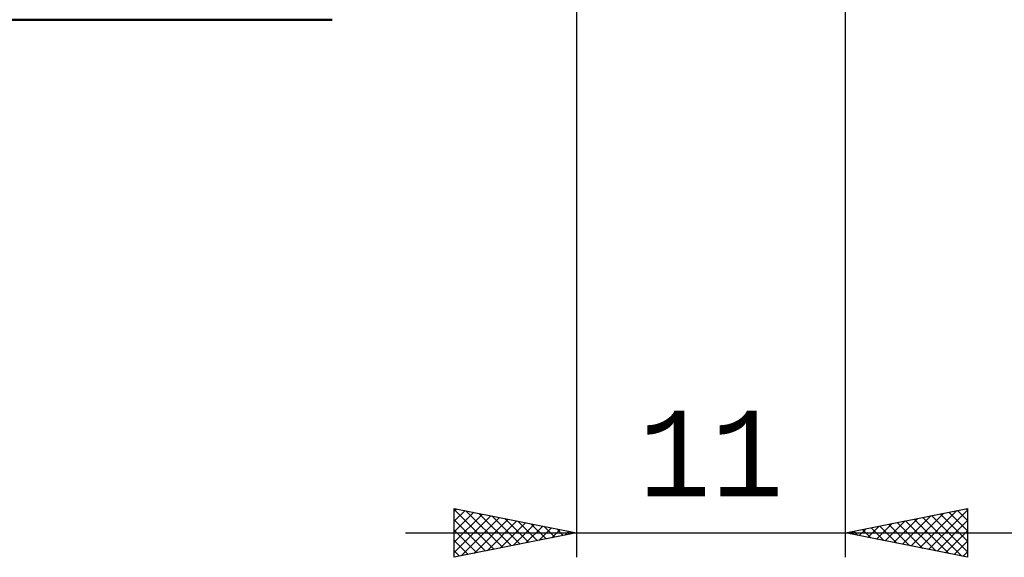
# Model space of a CAD drawing. Header units: millimetres. Extents: x -53 to 71, y -37 to 40.
# Tile 2 of 6: x -13 to 28, y -25 to -3. Entities that reach past the tile are written whole.
import ezdxf
from ezdxf.enums import TextEntityAlignment as Align

# ---------------------------------------------------------------- set-up
doc = ezdxf.new("R2010")
doc.units = ezdxf.units.MM
doc.header["$LTSCALE"] = 4.55
doc.layers.add('2', color=7, linetype='CONTINUOUS')
doc.layers.add('SK1', color=4, linetype='CONTINUOUS')
doc.styles.get("Standard").update_dxf_attribs({"font": 'Monospac821 BT'})

msp = doc.modelspace()

# ---------------------------------------------------------------- linework, layer by layer
at = {"layer": '2', "color": 7, "linetype": 'CONTINUOUS', "lineweight": 25}
for p, q in [((21, -25), (21, 1)), ((10, -2), (10, -25)), ((5, -25), (5, -23)), ((5, -23), (10, -24)), ((5, -23.102), (5.085, -23.017)), ((5, -23.043), (6.631, -24.674)), ((5, -23.527), (5.439, -23.088)), ((5, -23.951), (5.792, -23.158)), ((5, -24.375), (6.146, -23.229)), ((5, -24.799), (6.5, -23.3)), ((5.477, -23.095), (6.985, -24.603)), ((6.007, -23.201), (7.338, -24.532)), ((6.537, -23.307), (7.692, -24.462)), ((21, -24), (26, -23)), ((23.332, -24.466), (24.498, -23.3)), ((23.686, -24.537), (25.029, -23.194)), ((24.039, -24.608), (25.559, -23.088)), ((24.393, -24.679), (26, -23.072)), ((24.524, -23.295), (26, -24.771)), ((24.878, -23.224), (26, -24.346)), ((25.231, -23.154), (26, -23.922)), ((25.585, -23.083), (26, -23.498)), ((25.939, -23.012), (26, -23.074)), ((26, -23), (26, -25)), ((5, -23.467), (6.277, -24.745)), ((5.28, -24.944), (6.853, -23.371)), ((5.81, -24.838), (7.207, -23.441)), ((6.34, -24.732), (7.56, -23.512)), ((6.871, -24.626), (7.914, -23.583)), ((7.068, -23.414), (8.045, -24.391)), ((7.401, -24.52), (8.267, -23.653)), ((7.598, -23.52), (8.399, -24.32)), ((7.931, -24.414), (8.621, -23.724)), ((8.128, -23.626), (8.752, -24.25)), ((8.659, -23.732), (9.106, -24.179)), ((21.918, -24.184), (22.377, -23.725)), ((22.272, -24.254), (22.907, -23.619)), ((22.403, -23.719), (23.105, -24.421)), ((22.625, -24.325), (23.438, -23.512)), ((22.757, -23.649), (23.635, -24.527)), ((22.979, -24.396), (23.968, -23.406)), ((23.11, -23.578), (24.165, -24.633)), ((23.464, -23.507), (24.696, -24.739)), ((23.817, -23.437), (25.226, -24.845)), ((24.171, -23.366), (25.756, -24.951)), ((24.747, -24.749), (26, -23.496)), ((3, -24), (28, -24)), ((5, -23.891), (5.924, -24.815)), ((10, -24), (5, -25)), ((8.462, -24.308), (8.974, -23.795)), ((8.992, -24.202), (9.328, -23.866)), ((9.189, -23.838), (9.459, -24.108)), ((9.522, -24.096), (9.682, -23.936)), ((9.719, -23.944), (9.813, -24.037)), ((26, -25), (21, -24)), ((21.211, -24.042), (21.316, -23.937)), ((21.342, -23.932), (21.514, -24.103)), ((21.565, -24.113), (21.847, -23.831)), ((21.696, -23.861), (22.044, -24.209)), ((22.049, -23.79), (22.574, -24.315)), ((25.1, -24.82), (26, -23.92)), ((5, -24.316), (5.57, -24.886)), ((25.454, -24.891), (26, -24.344)), ((5, -24.74), (5.217, -24.957)), ((25.807, -24.961), (26, -24.769))]:
    msp.add_line(p, q, dxfattribs=at)
at = {"layer": 'SK1', "color": 4, "linetype": 'CONTINUOUS', "lineweight": 50}
msp.add_line((-35.2, -3), (0, -3), dxfattribs=at)

# ---------------------------------------------------------------- texts
at = {"layer": '2', "color": 7, "linetype": 'CONTINUOUS', "lineweight": 25}
msp.add_text('11', height=3.5, dxfattribs=at).set_placement((15.5, -22.5), align=Align.CENTER)

doc.saveas('drawing.dxf')
